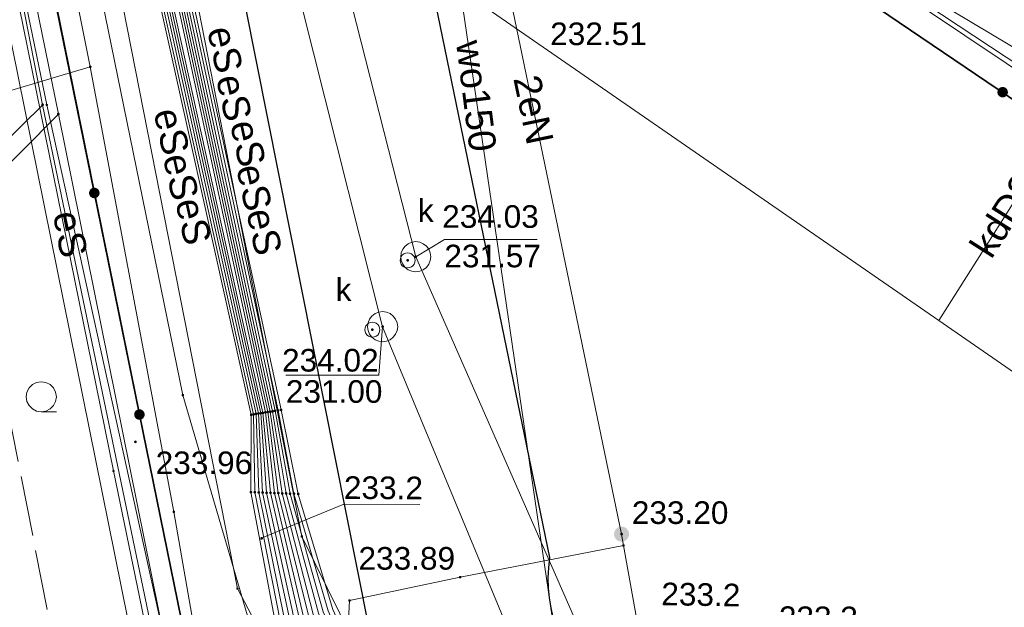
# Model space of a CAD drawing. Header units: metres. Extents: x 6603648 to 6604252, y 5739748 to 5740166.
# Tile 10 of 114: x 6603713 to 6603745, y 5739886 to 5739905. Entities that reach past the tile are written whole.
import ezdxf
from ezdxf.enums import TextEntityAlignment as Align

# ---------------------------------------------------------------- set-up
doc = ezdxf.new("R2010")
doc.units = ezdxf.units.M
doc.linetypes.add('PRZER1-1', pattern=[1, 0.5, -0.5])
doc.linetypes.add('PRZER4-1', pattern=[2.5, 2, -0.5])
doc.layers.get('0').update_dxf_attribs({"linetype": 'CONTINUOUS'})
for name, color, linetype, lineweight, true_color in [('GESDZI', 7, 'CONTINUOUS', 18, 0x008000), ('GESUZY', 7, 'CONTINUOUS', 18, 0x008000), ('GSLKOG', 7, 'CONTINUOUS', 35, 0x0a0909), ('GSLKRW', 7, 'CONTINUOUS', 25, 0x0a0909), ('GSPPRB', 7, 'CONTINUOUS', 18, 0x0a0909), ('GSPWPS', 7, 'CONTINUOUS', 13, 0x0a0909), ('GSPWPS_O', 7, 'CONTINUOUS', 13, 0x0a0909), ('GSSLZK', 7, 'CONTINUOUS', 18, 0x0a0909), ('GULENN', 1, 'CONTINUOUS', 18, 0xff0000), ('GULENN_O', 1, 'CONTINUOUS', 18, 0xff0000), ('GULESN', 1, 'CONTINUOUS', 18, 0xff0000), ('GULESN_O', 1, 'CONTINUOUS', 18, 0xff0000), ('GULEWN', 1, 'CONTINUOUS', 18, 0xff0000), ('GULKDP', 7, 'CONTINUOUS', 18, 0x803300), ('GULKDP_O', 7, 'CONTINUOUS', 18, 0x803300), ('GULKSP', 7, 'CONTINUOUS', 18, 0x803300), ('GULTPR', 7, 'CONTINUOUS', 18, 0xff9100), ('GULWOP', 5, 'CONTINUOUS', 18, 0x0000ff), ('GULWOP_O', 5, 'CONTINUOUS', 18, 0x0000ff), ('GUPKSD', 7, 'CONTINUOUS', 18, 0x803300), ('GUPKWZ', 7, 'CONTINUOUS', 18, 0x0a0909), ('GUPKWZ_O', 7, 'CONTINUOUS', 18, 0x0a0909), ('GZLESN', 1, 'CONTINUOUS', 18, 0xff0000)]:
    doc.layers.add(name, color=color, linetype=linetype, lineweight=lineweight, true_color=true_color)
for name, color, linetype, true_color in [('GUPESH', 1, 'CONTINUOUS', 0xff0000), ('GUPESH_O', 1, 'CONTINUOUS', 0xff0000), ('GUPEUI', 7, 'CONTINUOUS', 0x0a0909), ('GUPKSH', 7, 'CONTINUOUS', 0x803300), ('GUPKSH_O', 7, 'CONTINUOUS', 0x803300), ('GUPTSH', 7, 'CONTINUOUS', 0xff9100), ('GUPTSH_O', 7, 'CONTINUOUS', 0xff9100)]:
    doc.layers.add(name, color=color, linetype=linetype, true_color=true_color)
doc.styles.add('Arial', font='arial.ttf')

# ---------------------------------------------------------------- blocks, each defined once
blk = doc.blocks.new('GSPPRB0')
at = {"color": 0, "lineweight": 18}
blk.add_lwpolyline([(-0.007955, 0.0225), (0.007955, 0.0225), (0.0225, 0.007955), (0.0225, -0.007955), (0.007955, -0.0225), (-0.007955, -0.0225), (-0.0225, -0.007955), (-0.0225, 0.007955)], close=True, dxfattribs=at)
blk = doc.blocks.new('GUPESH1')
blk.add_hatch(color=0).paths.add_polyline_path([(0, 0.045), (-0.011647, 0.043467), (-0.0225, 0.038971), (-0.03182, 0.03182), (-0.038971, 0.0225), (-0.043467, 0.011647), (-0.045, 0), (-0.043467, -0.011647), (-0.038971, -0.0225), (-0.03182, -0.03182), (-0.0225, -0.038971), (-0.011647, -0.043467), (0, -0.045), (0.011647, -0.043467), (0.0225, -0.038971), (0.03182, -0.03182), (0.038971, -0.0225), (0.043467, -0.011647), (0.045, 0), (0.043467, 0.011647), (0.038971, 0.0225), (0.03182, 0.03182), (0.0225, 0.038971), (0.011647, 0.043467)])
blk = doc.blocks.new('GUPEUI1')
blk.add_hatch(color=0).paths.add_polyline_path([(0, 0.25), (-0.064705, 0.241481), (-0.125, 0.216506), (-0.176777, 0.176777), (-0.216506, 0.125), (-0.241481, 0.064705), (-0.25, 0), (-0.241481, -0.064705), (-0.216506, -0.125), (-0.176777, -0.176777), (-0.125, -0.216506), (-0.064705, -0.241481), (0, -0.25), (0.064705, -0.241481), (0.125, -0.216506), (0.176777, -0.176777), (0.216506, -0.125), (0.241481, -0.064705), (0.25, 0), (0.241481, 0.064705), (0.216506, 0.125), (0.176777, 0.176777), (0.125, 0.216506), (0.064705, 0.241481)])
blk = doc.blocks.new('GUPTSH1')
blk.add_hatch(color=0).paths.add_polyline_path([(0, 0.045), (-0.011647, 0.043467), (-0.0225, 0.038971), (-0.03182, 0.03182), (-0.038971, 0.0225), (-0.043467, 0.011647), (-0.045, 0), (-0.043467, -0.011647), (-0.038971, -0.0225), (-0.03182, -0.03182), (-0.0225, -0.038971), (-0.011647, -0.043467), (0, -0.045), (0.011647, -0.043467), (0.0225, -0.038971), (0.03182, -0.03182), (0.038971, -0.0225), (0.043467, -0.011647), (0.045, 0), (0.043467, 0.011647), (0.038971, 0.0225), (0.03182, 0.03182), (0.0225, 0.038971), (0.011647, 0.043467)])
blk = doc.blocks.new('GSPWPS1')
blk.add_hatch(color=0).paths.add_polyline_path([(0, 0.045), (-0.011647, 0.043467), (-0.0225, 0.038971), (-0.03182, 0.03182), (-0.038971, 0.0225), (-0.043467, 0.011647), (-0.045, 0), (-0.043467, -0.011647), (-0.038971, -0.0225), (-0.03182, -0.03182), (-0.0225, -0.038971), (-0.011647, -0.043467), (0, -0.045), (0.011647, -0.043467), (0.0225, -0.038971), (0.03182, -0.03182), (0.038971, -0.0225), (0.043467, -0.011647), (0.045, 0), (0.043467, 0.011647), (0.038971, 0.0225), (0.03182, 0.03182), (0.0225, 0.038971), (0.011647, 0.043467)])
blk = doc.blocks.new('GUPKWZ1_1')
at = {"color": 0}
blk.add_lwpolyline([(0.25, 0), (0.241481, -0.064705), (0.216506, -0.125), (0.176777, -0.176777), (0.125, -0.216506), (0.064705, -0.241481), (0, -0.25), (-0.064705, -0.241481), (-0.125, -0.216506), (-0.176777, -0.176777), (-0.216506, -0.125), (-0.241481, -0.064705), (-0.25, 0), (-0.241481, 0.064705), (-0.216506, 0.125), (-0.176777, 0.176777), (-0.125, 0.216506), (-0.064705, 0.241481), (0, 0.25), (0.064705, 0.241481), (0.125, 0.216506), (0.176777, 0.176777), (0.216506, 0.125), (0.241481, 0.064705)], close=True, dxfattribs=at)
blk = doc.blocks.new('GUPKSD1_1')
at = {"color": 0}
blk.add_lwpolyline([(0.5, 0), (0.482963, -0.12941), (0.433013, -0.25), (0.353553, -0.353553), (0.25, -0.433013), (0.12941, -0.482963), (0, -0.5), (-0.12941, -0.482963), (-0.25, -0.433013), (-0.353553, -0.353553), (-0.433013, -0.25), (-0.482963, -0.12941), (-0.5, 0), (-0.482963, 0.12941), (-0.433013, 0.25), (-0.353553, 0.353553), (-0.25, 0.433013), (-0.12941, 0.482963), (0, 0.5), (0.12941, 0.482963), (0.25, 0.433013), (0.353553, 0.353553), (0.433013, 0.25), (0.482963, 0.12941)], close=True, dxfattribs=at)
blk = doc.blocks.new('GUPKSH1')
blk.add_hatch(color=0).paths.add_polyline_path([(0, 0.045), (-0.011647, 0.043467), (-0.0225, 0.038971), (-0.03182, 0.03182), (-0.038971, 0.0225), (-0.043467, 0.011647), (-0.045, 0), (-0.043467, -0.011647), (-0.038971, -0.0225), (-0.03182, -0.03182), (-0.0225, -0.038971), (-0.011647, -0.043467), (0, -0.045), (0.011647, -0.043467), (0.0225, -0.038971), (0.03182, -0.03182), (0.038971, -0.0225), (0.043467, -0.011647), (0.045, 0), (0.043467, 0.011647), (0.038971, 0.0225), (0.03182, 0.03182), (0.0225, 0.038971), (0.011647, 0.043467)])
blk = doc.blocks.new('GSLKOG2')
blk.add_hatch(color=0).paths.add_polyline_path([(0, 0.175), (-0.045293, 0.169037), (-0.0875, 0.151554), (-0.123744, 0.123744), (-0.151554, 0.0875), (-0.169037, 0.045293), (-0.175, 0), (-0.169037, -0.045293), (-0.151554, -0.0875), (-0.123744, -0.123744), (-0.0875, -0.151554), (-0.045293, -0.169037), (0, -0.175), (0.045293, -0.169037), (0.0875, -0.151554), (0.123744, -0.123744), (0.151554, -0.0875), (0.169037, -0.045293), (0.175, 0), (0.169037, 0.045293), (0.151554, 0.0875), (0.123744, 0.123744), (0.0875, 0.151554), (0.045293, 0.169037)])
blk = doc.blocks.new('GSSLZK1')
at = {"color": 0}
blk.add_lwpolyline([(0.5, 0), (0.475528, -0.154508), (0.404508, -0.293893), (0.293893, -0.404508), (0.154508, -0.475528), (0, -0.5), (-0.154508, -0.475528), (-0.293893, -0.404508), (-0.404508, -0.293893), (-0.475528, -0.154508), (-0.5, 0), (-0.475528, 0.154508), (-0.404508, 0.293893), (-0.293893, 0.404508), (-0.154508, 0.475528), (0, 0.5), (0.154508, 0.475528), (0.293893, 0.404508), (0.404508, 0.293893), (0.475528, 0.154508)], close=True, dxfattribs=at)
blk.add_lwpolyline([(-0.5, 0), (-0.5, -0.5)], dxfattribs=at)

msp = doc.modelspace()

# ---------------------------------------------------------------- linework, layer by layer
at = {"layer": 'GESDZI', "color": 96, "linetype": 'Continuous', "lineweight": 18, "true_color": 0x008000}
msp.add_line((6603719.27, 5739878.71), (6603703.13, 5739958.06), dxfattribs=at)
msp.add_lwpolyline([(6603691.714, 5739863.768), (6603701.39, 5739966.18), (6603701.42, 5739966.51), (6603703.13, 5739958.06), (6603719.27, 5739878.71), (6603720.73, 5739871.73), (6603724.48, 5739853.38), (6603725.69, 5739853.31), (6603731.69, 5739825.4), (6603774.38, 5739822.29), (6603774.166, 5739819.991)], dxfattribs=at)
at = {"layer": 'GESUZY', "color": 96, "linetype": 'PRZER1-1', "lineweight": 18, "true_color": 0x008000}
for points in [[(6604062.77, 5739830.84), (6604014.55, 5739834.06), (6603991.05, 5739835.63), (6603918.87, 5739840.43), (6603844.12, 5739845.41), (6603776.95, 5739849.89), (6603725.69, 5739853.31), (6603724.48, 5739853.38), (6603720.73, 5739871.73), (6603719.27, 5739878.71), (6603703.13, 5739958.06), (6603701.42, 5739966.51), (6603692.92, 5740008.31)], [(6603691.714, 5739863.768), (6603701.39, 5739966.18), (6603701.42, 5739966.51), (6603703.13, 5739958.06), (6603719.27, 5739878.71), (6603720.73, 5739871.73), (6603724.48, 5739853.38), (6603725.69, 5739853.31), (6603776.95, 5739849.89), (6603844.12, 5739845.41), (6603918.87, 5739840.43), (6603991.05, 5739835.63), (6604014.55, 5739834.06), (6604062.77, 5739830.84)]]:
    msp.add_lwpolyline(points, dxfattribs=at)
at = {"layer": 'GSLKOG', "color": 18, "linetype": 'Continuous', "lineweight": 35, "true_color": 0x0a0909}
for points in [[(6603719.265, 5739878.713), (6603713.74, 5739905.82), (6603710.886, 5739920.094), (6603709.692, 5739926.138), (6603706.943, 5739939.546), (6603702.52, 5739961.061), (6603698.684, 5739980.298), (6603695.151, 5739996.89), (6603692.923, 5740008.238), (6603693.465, 5740018.621), (6603694.366, 5740032.062), (6603695.773, 5740054.164), (6603697.507, 5740073.423), (6603699.096, 5740093.969), (6603701.35, 5740122.08)], [(6603760.94, 5739892.26), (6603735.55, 5739909.45), (6603725.94, 5739907.87)]]:
    msp.add_lwpolyline(points, dxfattribs=at)
at = {"layer": 'GSLKRW', "color": 18, "linetype": 'Continuous', "lineweight": 25, "true_color": 0x0a0909}
for points in [[(6603718.75, 5739939.7, 0.173766), (6603718.23, 5739937.86), (6603719.79, 5739928.93, 0.048284), (6603722.84, 5739921.11), (6603722.94, 5739920.67), (6603724.77, 5739911.4), (6603725.34, 5739910.66), (6603730.11, 5739887.52, 0.604875), (6603737.09, 5739882.41), (6603758.47, 5739886.39), (6603760.73, 5739886.84, 0.095034), (6603764.73, 5739888.29, 0.063081), (6603768.68, 5739890.98), (6603766.78, 5739892.25), (6603757.68, 5739898.54)], [(6603719.623, 5739907.764), (6603724.117, 5739885.18, -0.435775), (6603719.265, 5739878.713)]]:
    msp.add_lwpolyline(points, format="xyb", dxfattribs=at)
at = {"layer": 'GULENN', "color": 1, "linetype": 'Continuous', "lineweight": 18, "true_color": 0xff0000}
for points in [[(6603716.73, 5739984.701), (6603712.125, 5739978.887), (6603709.96, 5739976.67), (6603702.79, 5739966.72), (6603707.653, 5739943.041), (6603710.56, 5739928.09), (6603713.094, 5739916.615), (6603717.941, 5739892.908), (6603721.784, 5739879.813)], [(6603703.817, 5739967.481), (6603712.032, 5739925.727), (6603719.751, 5739886.496), (6603728.881, 5739869.101), (6603730.49, 5739869.418), (6603731.118, 5739869.541), (6603721.888, 5739888.22), (6603714.538, 5739925.8), (6603706.498, 5739966.908)], [(6603721.618, 5739931.499), (6603724.749, 5739917.009), (6603726.66, 5739916.457), (6603732.497, 5739888.299), (6603732.564, 5739887.924)], [(6603732.564, 5739887.924), (6603733.183, 5739884.472), (6603736.239, 5739883.743), (6603743.88, 5739885), (6603743.907, 5739884.437), (6603743.88, 5739885), (6603762.07, 5739887.991), (6603764.073, 5739891.342), (6603767.1, 5739889.562)], [(6603732.564, 5739887.924), (6603727.144, 5739886.871), (6603723.469, 5739886.098), (6603723.277, 5739882.173), (6603720.487, 5739879.647), (6603719.939, 5739879.556), (6603718.842, 5739879.904), (6603717.215, 5739879.221), (6603709.304, 5739877.672), (6603705.839, 5739876.883), (6603703.821, 5739876.242)]]:
    msp.add_lwpolyline(points, dxfattribs=at)
at = {"layer": 'GULESN', "color": 1, "linetype": 'Continuous', "lineweight": 18, "true_color": 0xff0000}
for points in [[(6603717.379, 5739884.591), (6603713.813, 5739902.234), (6603709.2, 5739924.766), (6603703.779, 5739951.216), (6603698.635, 5739976.702), (6603693.794, 5740000.208), (6603692.136, 5740008.341), (6603692.544, 5740022.334), (6603693.234, 5740031.742), (6603693.839, 5740040.002), (6603694.116, 5740042.536), (6603694.195, 5740045.472), (6603694.487, 5740056.643), (6603696.338, 5740081.74), (6603699.047, 5740112.527), (6603699.215, 5740123.042), (6603699.938, 5740134.181), (6603701.7, 5740153.306), (6603702.115, 5740159.049)], [(6603729.627, 5739822.959), (6603726.18, 5739843.7), (6603723.42, 5739853.93), (6603719.81, 5739870.44), (6603718.15, 5739879.17), (6603713.29, 5739902.54), (6603709.8, 5739920.3), (6603705.4, 5739942.46), (6603700.28, 5739965.48), (6603695.5, 5739990.24)], [(6603728.65, 5739823.024), (6603728.51, 5739824.09), (6603726.5, 5739833.9), (6603726.11, 5739835.69), (6603725.11, 5739840.27), (6603721.74, 5739856.5), (6603719.23, 5739868.71), (6603717.1, 5739879.53), (6603716.55, 5739883.35), (6603712.06, 5739905.56), (6603707.87, 5739926.33), (6603703.66, 5739947.11), (6603698.6, 5739971.8), (6603695.46, 5739988.24)], [(6603710.26, 5739973.42), (6603710.05, 5739971.58), (6603706.41, 5739966.17), (6603705.46, 5739965.72), (6603704.96, 5739964.9), (6603707.95, 5739949.99), (6603713.02, 5739926.3), (6603720.53, 5739892.31), (6603720.72, 5739889.67), (6603721.64, 5739885.48), (6603728, 5739871.32), (6603728.51, 5739867.57), (6603729.06, 5739861.94), (6603729.01, 5739852.84), (6603728.92, 5739849.09), (6603729.23, 5739848.03), (6603729.56, 5739847.36), (6603731.26, 5739846.81), (6603735.49, 5739845.71), (6603741.36, 5739844.83), (6603759.88, 5739842.44)], [(6603710.4, 5739973.49), (6603710.17, 5739971.52), (6603706.52, 5739966.09), (6603705.57, 5739965.67), (6603705.16, 5739964.89), (6603708.13, 5739950.03), (6603713.19, 5739926.33), (6603714.4, 5739924.73), (6603715.13, 5739922.29), (6603715.88, 5739921.58), (6603723.47, 5739923.01), (6603723.78, 5739923.1), (6603725.04, 5739922.94), (6603726.15, 5739922.02), (6603731.9, 5739914.37), (6603733.36, 5739911.36), (6603735.72, 5739909.48), (6603740.98, 5739906.9), (6603742.51, 5739905.75), (6603764.42, 5739891.1)], [(6603710.58, 5739973.58), (6603710.3, 5739971.46), (6603706.64, 5739966.02), (6603705.69, 5739965.63), (6603705.26, 5739964.89), (6603708.22, 5739950.05), (6603713.28, 5739926.35), (6603714.45, 5739924.74), (6603715.13, 5739922.34), (6603715.81, 5739921.87), (6603723.47, 5739923.23), (6603723.75, 5739923.26), (6603725.05, 5739923.03), (6603726.34, 5739922.15), (6603731.92, 5739914.47), (6603733.49, 5739911.43), (6603735.72, 5739909.64), (6603741.03, 5739907.04), (6603742.59, 5739905.88), (6603764.53, 5739891.4)], [(6603709.97, 5739973.28), (6603709.8, 5739971.71), (6603706.18, 5739966.33), (6603705.23, 5739965.82), (6603704.76, 5739964.9), (6603707.76, 5739949.95), (6603712.85, 5739926.27), (6603720.37, 5739892.29), (6603720.46, 5739889.68), (6603721.33, 5739885.41), (6603727.71, 5739871.19), (6603728.21, 5739867.54), (6603728.89, 5739861.95), (6603728.85, 5739852.87), (6603728.68, 5739849.11), (6603728.94, 5739847.97), (6603729.36, 5739847.15), (6603731.19, 5739846.6), (6603735.45, 5739845.51), (6603741.34, 5739844.63), (6603759.87, 5739842.28)], [(6603710.12, 5739973.35), (6603709.92, 5739971.65), (6603706.29, 5739966.25), (6603705.34, 5739965.77), (6603704.86, 5739964.9), (6603707.86, 5739949.97), (6603712.94, 5739926.29), (6603720.45, 5739892.3), (6603720.59, 5739889.68), (6603721.49, 5739885.45), (6603727.86, 5739871.26), (6603728.36, 5739867.56), (6603728.97, 5739861.95), (6603728.93, 5739852.86), (6603728.8, 5739849.1), (6603729.09, 5739848), (6603729.46, 5739847.26), (6603731.22, 5739846.7), (6603735.47, 5739845.61), (6603741.35, 5739844.73), (6603759.87, 5739842.36)], [(6603709.4, 5739972.99), (6603709.29, 5739971.96), (6603705.71, 5739966.64), (6603704.77, 5739966.01), (6603704.36, 5739964.92), (6603707.41, 5739949.88), (6603712.67, 5739926.24), (6603720.21, 5739892.26), (6603720.2, 5739889.69), (6603721.02, 5739885.33), (6603727.42, 5739871.06), (6603727.91, 5739867.5), (6603728.72, 5739861.95), (6603728.69, 5739852.9), (6603728.44, 5739849.13), (6603728.64, 5739847.92), (6603729.15, 5739846.93), (6603731.13, 5739846.4), (6603735.42, 5739845.32), (6603741.31, 5739844.43), (6603759.85, 5739842.12)], [(6603709.54, 5739973.06), (6603709.42, 5739971.89), (6603705.83, 5739966.56), (6603704.88, 5739965.96), (6603704.46, 5739964.92), (6603707.5, 5739949.9), (6603712.76, 5739926.26), (6603720.29, 5739892.27), (6603720.33, 5739889.69), (6603721.18, 5739885.37), (6603727.57, 5739871.13), (6603728.06, 5739867.52), (6603728.8, 5739861.95), (6603728.77, 5739852.88), (6603728.56, 5739849.12), (6603728.79, 5739847.95), (6603729.25, 5739847.04), (6603731.16, 5739846.49), (6603735.43, 5739845.41), (6603741.33, 5739844.53), (6603759.86, 5739842.2)], [(6603705.06, 5739964.89), (6603708.05, 5739950.01), (6603713.11, 5739926.32), (6603720.6, 5739892.32), (6603720.85, 5739889.67), (6603721.8, 5739885.52), (6603728.15, 5739871.39), (6603728.66, 5739867.59), (6603729.14, 5739861.94), (6603729.09, 5739852.83), (6603729.04, 5739849.08), (6603729.38, 5739848.06), (6603729.67, 5739847.47), (6603731.29, 5739846.91), (6603735.51, 5739845.81), (6603741.38, 5739844.93), (6603759.89, 5739842.52)], [(6603705.36, 5739964.88), (6603708.32, 5739950.07), (6603713.37, 5739926.36), (6603720.68, 5739892.34), (6603720.98, 5739889.66), (6603721.95, 5739885.56), (6603728.3, 5739871.45), (6603728.81, 5739867.61), (6603729.23, 5739861.94), (6603729.17, 5739852.82), (6603729.16, 5739849.07), (6603729.53, 5739848.08), (6603729.77, 5739847.58), (6603731.32, 5739847.01), (6603735.53, 5739845.91), (6603741.39, 5739845.02), (6603759.9, 5739842.6)], [(6603705.45, 5739964.88), (6603708.41, 5739950.09), (6603713.46, 5739926.38), (6603720.76, 5739892.35), (6603721.11, 5739889.66), (6603722.11, 5739885.6), (6603728.44, 5739871.52), (6603728.95, 5739867.63), (6603729.31, 5739861.94), (6603729.18, 5739852.82), (6603729.28, 5739849.06), (6603729.68, 5739848.11), (6603729.88, 5739847.69), (6603731.35, 5739847.1), (6603735.55, 5739846.01), (6603741.4, 5739845.12), (6603759.9, 5739842.68)], [(6603705.55, 5739964.87), (6603708.5, 5739950.11), (6603713.54, 5739926.39), (6603720.84, 5739892.36), (6603721.24, 5739889.65), (6603722.27, 5739885.64), (6603728.6, 5739871.59), (6603729.1, 5739867.65), (6603729.39, 5739861.94), (6603729.26, 5739852.8), (6603729.4, 5739849.05), (6603729.82, 5739848.14), (6603729.98, 5739847.8), (6603731.38, 5739847.2), (6603735.57, 5739846.12), (6603741.41, 5739845.22), (6603759.91, 5739842.76)], [(6603705.64, 5739964.87), (6603708.58, 5739950.13), (6603713.63, 5739926.41), (6603720.92, 5739892.37), (6603721.37, 5739889.65), (6603722.44, 5739885.68), (6603728.75, 5739871.66), (6603729.25, 5739867.67), (6603729.48, 5739861.93), (6603729.34, 5739852.79), (6603729.51, 5739849.04), (6603729.97, 5739848.17), (6603730.09, 5739847.91), (6603731.41, 5739847.29), (6603735.59, 5739846.23), (6603741.43, 5739845.32), (6603759.92, 5739842.84)], [(6603705.74, 5739964.87), (6603708.67, 5739950.14), (6603713.7, 5739926.42), (6603721, 5739892.39), (6603721.5, 5739889.64), (6603722.6, 5739885.72), (6603728.91, 5739871.73), (6603729.4, 5739867.68), (6603729.56, 5739861.93), (6603729.42, 5739852.78), (6603729.62, 5739849.03), (6603730.12, 5739848.2), (6603730.2, 5739848.03), (6603731.44, 5739847.39), (6603735.61, 5739846.35), (6603741.44, 5739845.42), (6603759.93, 5739842.92)], [(6603705.83, 5739964.86), (6603708.77, 5739950.16), (6603713.78, 5739926.44), (6603721.1, 5739892.4), (6603721.63, 5739889.64), (6603722.76, 5739885.76), (6603729.05, 5739871.79), (6603729.55, 5739867.7), (6603729.65, 5739861.93), (6603729.5, 5739852.76), (6603729.73, 5739849.02), (6603730.27, 5739848.22), (6603730.31, 5739848.14), (6603731.47, 5739847.48), (6603735.63, 5739846.46), (6603741.45, 5739845.51), (6603759.93, 5739843)], [(6603705.93, 5739964.86), (6603708.89, 5739950.19), (6603713.86, 5739926.45), (6603721.2, 5739892.42), (6603721.77, 5739889.63), (6603722.92, 5739885.8), (6603729.21, 5739871.86), (6603729.67, 5739867.72), (6603729.74, 5739861.93), (6603729.58, 5739852.75), (6603729.85, 5739849.01), (6603730.42, 5739848.25), (6603731.51, 5739847.58), (6603735.65, 5739846.55), (6603741.46, 5739845.6), (6603759.94, 5739843.08), (6603778.41, 5739842.44), (6603792.65, 5739841.57), (6603796.97, 5739841.31), (6603799.03, 5739841.2), (6603828.3, 5739838.36), (6603832.88, 5739837.85), (6603859.08, 5739836.24), (6603882.48, 5739834.59)]]:
    msp.add_lwpolyline(points, dxfattribs=at)
at = {"layer": 'GULEWN', "color": 1, "linetype": 'Continuous', "lineweight": 18, "true_color": 0xff0000}
for points in [[(6604053.491, 5739830.206), (6604029.54, 5739831.784), (6604023.545, 5739832.079), (6604003.586, 5739833.394), (6603931.654, 5739838.435), (6603858.642, 5739843.848), (6603791.067, 5739848.102), (6603726.181, 5739852.128), (6603723.418, 5739852.125), (6603723.211, 5739852.899), (6603721.578, 5739860.987), (6603719.529, 5739871.388), (6603718.105, 5739878.446), (6603715.641, 5739890.395), (6603709.655, 5739919.794), (6603704.796, 5739949.42), (6603697.83, 5739978.621), (6603695.5, 5739990.24), (6603694.86, 5739993.48), (6603695.43, 5739994.26), (6603696.66, 5739994.54), (6603696.88, 5739994.59)], [(6603695.5, 5739990.24), (6603698.18, 5739976.856), (6603701.36, 5739961.449), (6603705.249, 5739942.066), (6603713.427, 5739902.537), (6603717.379, 5739884.591)]]:
    msp.add_lwpolyline(points, dxfattribs=at)
at = {"layer": 'GULKDP', "color": 36, "linetype": 'Continuous', "lineweight": 18, "true_color": 0x803300}
for points in [[(6603777.757, 5739819.752), (6603779.27, 5739834.54), (6603781.34, 5739854.48), (6603739.85, 5739865.22), (6603725.67, 5739897.5), (6603719.16, 5739923.08), (6603711.57, 5739952.81), (6603705.46, 5739984.06), (6603699.45, 5740014.69), (6603703.39, 5740065.66), (6603707.55, 5740115.42), (6603711.278, 5740161.991)], [(6603724.394, 5739908.27), (6603743.024, 5739895.39), (6603765.109, 5739880.121)], [(6603743.024, 5739895.39), (6603750.35, 5739906.949)]]:
    msp.add_lwpolyline(points, dxfattribs=at)
msp.add_lwpolyline([(6603750.86, 5739901.24), (6603734.63, 5739910.94), (6603734.2, 5739911.2), (6603734.39, 5739911.66), (6603734.91, 5739912.96), (6603735.1, 5739913.42), (6603734.68, 5739913.69), (6603732.68, 5739915.01, -0.162517), (6603723.77, 5739926.28, -0.066964), (6603721.6, 5739937.82), (6603721.04, 5739948.88), (6603720.6, 5739953.07), (6603718.81, 5739961.35), (6603718.7, 5739961.84), (6603718.62, 5739962.33, -0.074444), (6603717.9, 5739971.45), (6603717.9, 5739971.95), (6603717.67, 5739972.39, -0.125611)], format="xyb", dxfattribs=at)
at = {"layer": 'GULKSP', "color": 36, "linetype": 'Continuous', "lineweight": 18, "true_color": 0x803300}
msp.add_lwpolyline([(6603787.705, 5739819.089), (6603789.77, 5739850.36), (6603764.29, 5739857.04), (6603737.51, 5739864.02), (6603724.57, 5739895.18), (6603717.7, 5739922.45), (6603709.7, 5739954.04), (6603703.98, 5739982.97), (6603697.59, 5740015.56), (6603701.63, 5740063.88), (6603705.74, 5740113.57), (6603709.426, 5740162.111)], dxfattribs=at)
at = {"layer": 'GULTPR', "color": 30, "linetype": 'Continuous', "lineweight": 18, "true_color": 0xff9100}
msp.add_lwpolyline([(6603722.834, 5739990.106), (6603720.857, 5739991.517), (6603712.487, 5739979.925), (6603701.943, 5739966.871), (6603704.95, 5739951.962), (6603709.54, 5739930.134), (6603712.688, 5739914.678), (6603714.869, 5739903.799), (6603717.642, 5739889.038), (6603719.27, 5739879.708), (6603718.685, 5739879.092), (6603720.061, 5739872.312), (6603722.936, 5739872.483), (6603723.061, 5739871.798)], dxfattribs=at)
at = {"layer": 'GULWOP', "color": 5, "linetype": 'Continuous', "lineweight": 18, "true_color": 0x0000ff}
msp.add_lwpolyline([(6603825.656, 5739849.078), (6603769.366, 5739852.901), (6603737.285, 5739855.059), (6603734.65, 5739855.19), (6603732.727, 5739868.33), (6603732.589, 5739869.247), (6603724.96, 5739921.24), (6603723.88, 5739928.79), (6603745.201, 5739960.057)], dxfattribs=at)
at = {"layer": 'GUPESH_O', "color": 1, "linetype": 'Continuous', "lineweight": 13, "true_color": 0xff0000, "flags": 128}
for points in [[(6603713.293, 5739902.539), (6603711.875, 5739901.141), (6603709.355, 5739901.141)], [(6603713.813, 5739902.234), (6603711.337, 5739899.745), (6603708.817, 5739899.731)], [(6603720.522, 5739888.156), (6603723.284, 5739889.296), (6603725.804, 5739889.282)]]:
    msp.add_lwpolyline(points, dxfattribs=at)
at = {"layer": 'GUPKSH_O', "color": 36, "linetype": 'Continuous', "lineweight": 13, "true_color": 0x803300, "flags": 128}
for points in [[(6603725.67, 5739897.5), (6603726.618, 5739898.071), (6603729.698, 5739898.071)], [(6603724.57, 5739895.18), (6603724.44, 5739893.577), (6603721.36, 5739893.577)]]:
    msp.add_lwpolyline(points, dxfattribs=at)
at = {"layer": 'GUPTSH_O', "color": 30, "linetype": 'Continuous', "lineweight": 13, "true_color": 0xff9100, "flags": 128}
msp.add_lwpolyline([(6603714.869, 5739903.799), (6603710.779, 5739902.587), (6603708.259, 5739902.565)], dxfattribs=at)
at = {"layer": 'GZLESN', "color": 1, "linetype": 'PRZER4-1', "lineweight": 18, "true_color": 0xff0000}
msp.add_lwpolyline([(6603708.175, 5739824.251), (6603700.91, 5739861.58), (6603700.88, 5739862.23), (6603700.92, 5739862.87), (6603701.01, 5739863.32), (6603701.11, 5739863.75), (6603701.29, 5739864.37), (6603701.52, 5739864.98), (6603701.75, 5739865.49), (6603702.03, 5739865.98), (6603702.36, 5739866.46), (6603702.74, 5739866.9), (6603703.14, 5739867.26), (6603703.57, 5739867.59), (6603704.04, 5739867.89), (6603704.53, 5739868.17), (6603706.45, 5739868.97), (6603708.44, 5739869.62), (6603716.34, 5739871.08), (6603692.59, 5739991.74), (6603697.34, 5739992.67), (6603697.48, 5739993.96)], dxfattribs=at)

# ---------------------------------------------------------------- block references
at = {"layer": 'GSLKOG', "color": 18, "linetype": 'Continuous', "lineweight": 35, "true_color": 0x0a0909}
for p, rotation in [((6603745.14, 5739902.957), 145.9004987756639), ((6603745.14, 5739902.957), 145.9004987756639), ((6603715.005, 5739899.615), 101.5199283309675), ((6603715.005, 5739899.615), 101.5199283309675), ((6603716.502, 5739892.266), 101.5199283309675), ((6603716.502, 5739892.266), 101.5199283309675)]:
    msp.add_blockref('GSLKOG2', p, dxfattribs=dict(at, rotation=rotation))
at = {"layer": 'GSPPRB', "color": 18, "linetype": 'Continuous', "lineweight": 18, "true_color": 0x0a0909, "rotation": 90}
for p in [(6603713.29, 5739902.54), (6603713.427, 5739902.537), (6603717.941, 5739892.908), (6603720.92, 5739892.37), (6603721, 5739892.39), (6603721.1, 5739892.4), (6603721.2, 5739892.42), (6603720.21, 5739892.26), (6603720.29, 5739892.27), (6603720.37, 5739892.29), (6603720.45, 5739892.3), (6603720.53, 5739892.31), (6603720.6, 5739892.32), (6603720.68, 5739892.34), (6603720.76, 5739892.35), (6603720.84, 5739892.36), (6603715.641, 5739890.395), (6603720.2, 5739889.69), (6603720.33, 5739889.69), (6603720.46, 5739889.68), (6603720.59, 5739889.68), (6603720.72, 5739889.67), (6603720.85, 5739889.67), (6603720.98, 5739889.66), (6603721.11, 5739889.66), (6603721.24, 5739889.65), (6603721.37, 5739889.65), (6603721.5, 5739889.64), (6603721.63, 5739889.64), (6603721.77, 5739889.63), (6603717.642, 5739889.038), (6603721.888, 5739888.22), (6603732.564, 5739887.924), (6603727.144, 5739886.871), (6603719.751, 5739886.496), (6603723.469, 5739886.098)]:
    msp.add_blockref('GSPPRB0', p, dxfattribs=at)
at = {"layer": 'GSPWPS', "color": 18, "linetype": 'Continuous', "lineweight": 13, "true_color": 0x0a0909, "rotation": 90}
msp.add_blockref('GSPWPS1', (6603716.37, 5739891.36), dxfattribs=at)
at = {"layer": 'GSSLZK', "color": 18, "linetype": 'Continuous', "lineweight": 18, "true_color": 0x0a0909, "rotation": 90}
msp.add_blockref('GSSLZK1', (6603713.247, 5739892.854), dxfattribs=at)
at = {"layer": 'GUPESH', "color": 1, "linetype": 'Continuous', "lineweight": 5, "true_color": 0xff0000, "rotation": 90}
for p in [(6603713.29, 5739902.54), (6603713.813, 5739902.234), (6603720.76, 5739892.35), (6603720.84, 5739892.36), (6603720.92, 5739892.37), (6603721, 5739892.39), (6603721.1, 5739892.4), (6603721.2, 5739892.42), (6603720.21, 5739892.26), (6603720.29, 5739892.27), (6603720.37, 5739892.29), (6603720.45, 5739892.3), (6603720.53, 5739892.31), (6603720.6, 5739892.32), (6603720.68, 5739892.34), (6603720.2, 5739889.69), (6603720.33, 5739889.69), (6603720.46, 5739889.68), (6603720.59, 5739889.68), (6603720.72, 5739889.67), (6603720.85, 5739889.67), (6603720.98, 5739889.66), (6603721.11, 5739889.66), (6603721.24, 5739889.65), (6603721.37, 5739889.65), (6603721.5, 5739889.64), (6603721.63, 5739889.64), (6603721.77, 5739889.63), (6603720.553, 5739888.156), (6603732.497, 5739888.299)]:
    msp.add_blockref('GUPESH1', p, dxfattribs=at)
at = {"layer": 'GUPEUI', "color": 18, "linetype": 'Continuous', "lineweight": 5, "true_color": 0x0a0909, "rotation": 90}
msp.add_blockref('GUPEUI1', (6603732.497, 5739888.299), dxfattribs=at)
at = {"layer": 'GUPKSD', "color": 36, "linetype": 'Continuous', "lineweight": 18, "true_color": 0x803300, "rotation": 90}
for p in [(6603725.67, 5739897.5), (6603724.57, 5739895.18)]:
    msp.add_blockref('GUPKSD1_1', p, dxfattribs=at)
at = {"layer": 'GUPKSH', "color": 36, "linetype": 'Continuous', "lineweight": 5, "true_color": 0x803300, "rotation": 90}
for p in [(6603725.4, 5739897.38), (6603725.67, 5739897.5), (6603724.23, 5739895.08), (6603724.57, 5739895.18)]:
    msp.add_blockref('GUPKSH1', p, dxfattribs=at)
at = {"layer": 'GUPKWZ', "color": 18, "linetype": 'Continuous', "lineweight": 18, "true_color": 0x0a0909, "rotation": 90}
for p in [(6603725.4, 5739897.38), (6603724.23, 5739895.08)]:
    msp.add_blockref('GUPKWZ1_1', p, dxfattribs=at)
at = {"layer": 'GUPTSH', "color": 30, "linetype": 'Continuous', "lineweight": 5, "true_color": 0xff9100, "rotation": 90}
msp.add_blockref('GUPTSH1', (6603714.869, 5739903.799), dxfattribs=at)

# ---------------------------------------------------------------- texts
at = {"layer": 'GSPWPS_O', "color": 18, "linetype": 'Continuous', "lineweight": 0, "true_color": 0x0a0909, "style": 'Arial'}
msp.add_text('233.96', height=0.75, rotation=360, dxfattribs=at).set_placement((6603717.04, 5739890.29))
at = {"layer": 'GULENN_O', "color": 1, "linetype": 'Continuous', "lineweight": 0, "true_color": 0xff0000, "style": 'Arial'}
msp.add_text('2eN', height=0.9, rotation=281.7095, dxfattribs=at).set_placement((6603729.138, 5739902.287), align=Align.CENTER)
at = {"layer": 'GULESN_O', "color": 1, "linetype": 'Continuous', "lineweight": 0, "true_color": 0xff0000, "style": 'Arial'}
for rotation, p in [(282.1074, (6603718.906, 5739904.278)), (282.4235, (6603719.203, 5739902.679)), (282.4913, (6603717.132, 5739901.556)), (282.0879, (6603719.666, 5739901.166)), (282.4592, (6603717.441, 5739900.055)), (282.127, (6603719.871, 5739899.702)), (282.5109, (6603717.855, 5739898.576)), (282.1074, (6603720.206, 5739898.235)), (280.4252, (6603713.768, 5739898.169))]:
    msp.add_text('eS', height=0.9, rotation=rotation, dxfattribs=at).set_placement(p, align=Align.CENTER)
at = {"layer": 'GULKDP_O', "color": 36, "linetype": 'Continuous', "lineweight": 0, "true_color": 0x803300, "style": 'Arial'}
msp.add_text('kdD200', height=0.9, rotation=57.63, dxfattribs=at).set_placement((6603745.924, 5739899.22), align=Align.CENTER)
at = {"layer": 'GULWOP_O', "color": 5, "linetype": 'Continuous', "lineweight": 0, "true_color": 0x0000ff, "style": 'Arial'}
msp.add_text('wo150', height=0.9, rotation=277.1687, dxfattribs=at).set_placement((6603727.234, 5739902.78), align=Align.CENTER)
at = {"layer": 'GUPESH_O', "color": 1, "linetype": 'Continuous', "lineweight": 0, "true_color": 0xff0000, "style": 'Arial'}
for s, rotation, p in [('233.2', 359.6943, (6603723.285, 5739889.468)), ('233.20', 360, (6603732.839, 5739888.637)), ('233.2', 359.0267, (6603733.811, 5739885.944)), ('233.3', 359.7651, (6603737.715, 5739885.153))]:
    msp.add_text(s, height=0.75, rotation=rotation, dxfattribs=at).set_placement(p)
at = {"layer": 'GUPKSH_O', "color": 36, "linetype": 'Continuous', "lineweight": 0, "true_color": 0x803300, "style": 'Arial'}
for s, p in [('232.51', (6603730.129, 5739904.519)), ('234.03', (6603726.547, 5739898.459)), ('231.57', (6603726.618, 5739897.148)), ('234.02', (6603721.234, 5739893.691)), ('231.00', (6603721.36, 5739892.654)), ('233.89', (6603723.771, 5739887.121))]:
    msp.add_text(s, height=0.75, rotation=360, dxfattribs=at).set_placement(p)
at = {"layer": 'GUPKWZ_O', "color": 18, "linetype": 'Continuous', "lineweight": 0, "true_color": 0x0a0909, "style": 'Arial'}
for p in [(6603726.263, 5739898.657), (6603723.534, 5739896.036)]:
    msp.add_text('k', height=0.75, rotation=360, dxfattribs=at).set_placement(p, align=Align.RIGHT)

doc.saveas('drawing.dxf')
